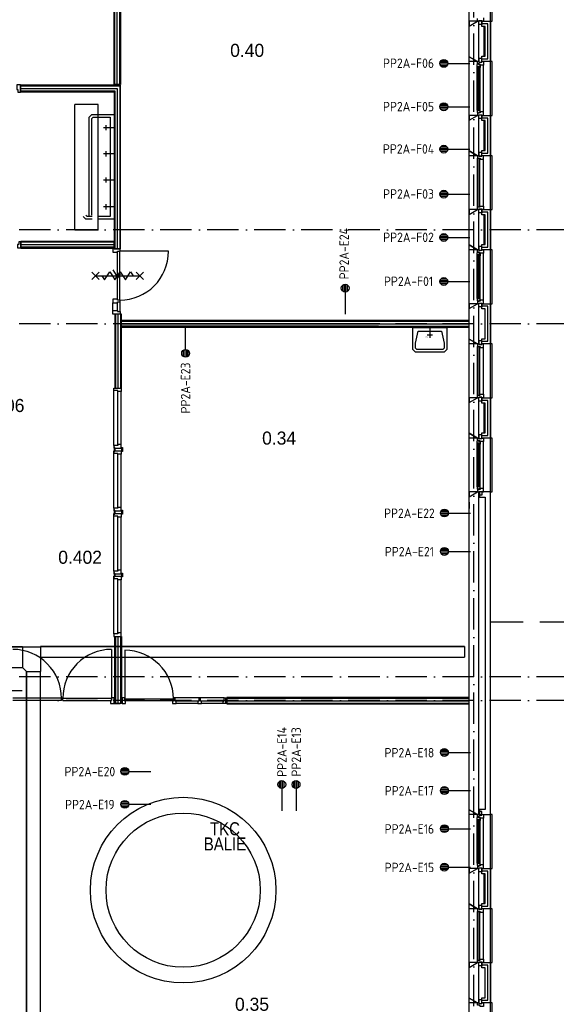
# Model space of a CAD drawing. Header units: millimetres. Extents: x -6587 to 170951, y 244 to 951952.
# Tile 38 of 102: x 75402 to 85672, y 35757 to 54584. Entities that reach past the tile are written whole.
import ezdxf
from ezdxf.enums import TextEntityAlignment as Align

# ---------------------------------------------------------------- set-up
doc = ezdxf.new("R2010")
doc.units = ezdxf.units.MM
doc.header["$LTSCALE"] = 100
doc.linetypes.add('DASHDOT', pattern=[9, 6, -1.5, 0, -1.5])
doc.linetypes.add('HIDDEN', pattern=[9.525, 6.35, -3.175])
doc.layers.get('0').update_dxf_attribs({"linetype": 'CONTINUOUS'})
for name, color, linetype in [('AL$7----_STRAMIEN', 1, 'DASHDOT'), ('AL22----_BINNENWAND', 7, 'CONTINUOUS'), ('AL32----_BINNENKOZ', 7, 'CONTINUOUS'), ('AL74----_INRSANITAIR', 7, 'CONTINUOUS'), ('ALN-----_BLOCKNAAM', 2, 'CONTINUOUS'), ('BOUW', 8, 'CONTINUOUS'), ('EA61303-_ARCEER', 1, 'CONTINUOUS'), ('EB6431--_ATTRIB', 2, 'CONTINUOUS'), ('EB6441--_ATTRIB', 2, 'CONTINUOUS'), ('EL6431--_CCTV', 3, 'CONTINUOUS'), ('EL6441--_DATACOM', 3, 'CONTINUOUS'), ('KABELGOOT', 8, 'CONTINUOUS')]:
    doc.layers.add(name, color=color, linetype=linetype)
doc.styles.add('1_8', font='iso', dxfattribs={"width": 0.7, "height": 1.8})
doc.styles.add('BURO-025', font='BUROFONT.shx', dxfattribs={"height": 250})
doc.styles.get("Standard").update_dxf_attribs({"font": 'iso.shx'})
doc.styles.add('TECHNIC', font='technic_.ttf')

# ---------------------------------------------------------------- blocks, each defined once
blk = doc.blocks.new('ES4X2')
for p, q in [((-0.45, 1.4), (-0.45, 2.6)), ((-0.15, 1.27), (-0.15, 2.73)), ((0.15, 1.27), (0.15, 2.73)), ((0.45, 1.4), (0.45, 2.6)), ((0, 1.25), (0, -3))]:
    blk.add_line(p, q)
blk.add_circle((0, 2), 0.75)
at = {"style": '1_8'}
for tag, flags, p in [('NUMMER', 8, (0, 4)), ('INDIENST', 9, (0, 0)), ('GEBOUW', 9, (0, 0)), ('M_CODE', 9, (0, 0)), ('REGIST', 9, (0, 0)), ('CODE', 8, (0, 0))]:
    blk.add_attdef(tag, text='', height=1.8, dxfattribs=dict(at, flags=flags)).set_placement(p, align=Align.MIDDLE_CENTER)
blk = doc.blocks.new('7409')
at = {"layer": 'AL74----_INRSANITAIR', "color": 7, "linetype": 'Continuous'}
for points in [[(300, 0), (300, 200)], [(250, 150), (350, 150)]]:
    blk.add_lwpolyline(points, dxfattribs=at)
at = {"layer": 'ALN-----_BLOCKNAAM', "linetype": 'Continuous'}
blk.add_text('7409', height=25, dxfattribs=at).set_placement((325, 175))

msp = doc.modelspace()

# ---------------------------------------------------------------- hatches: boundary and pattern name
at = {"layer": 'EA61303-_ARCEER'}
h = msp.add_hatch(dxfattribs=at)
h.set_pattern_fill('LINE,N', color=256, scale=20, angle=45, style=0)
h.set_pattern_definition([(45, (84024.5, 53957), (-44.9013, 44.9013), [])])
edge = h.paths.add_edge_path()
edge.add_line((83992, 53957), (83992, 48950))
edge = h.paths.add_edge_path()
edge.add_line((83992, 48950), (84057, 48950))
edge = h.paths.add_edge_path()
edge.add_line((84057, 48950), (84057, 53957))
edge = h.paths.add_edge_path()
edge.add_line((84057, 53957), (83992, 53957))
h = msp.add_hatch(dxfattribs=at)
h.set_pattern_fill('LINE,N', color=256, scale=20, angle=225, style=0)
h.set_pattern_definition([(225, (84024.5, 41711), (44.9013, -44.9013), [])])
edge = h.paths.add_edge_path()
edge.add_line((84057, 41711), (84057, 45519))
edge = h.paths.add_edge_path()
edge.add_line((84057, 45519), (83992, 45519))
edge = h.paths.add_edge_path()
edge.add_line((83992, 45519), (83992, 41711))
edge = h.paths.add_edge_path()
edge.add_line((83992, 41711), (84057, 41711))

# ---------------------------------------------------------------- linework, layer by layer
at = {"layer": 'AL$7----_STRAMIEN', "color": 1}
for p, q in [((84092.8, 6017.7), (84092.8, 77759.8)), ((93992.8, 50568.7), (4198.5, 50568.7)), ((93992.8, 50568.7), (66603.5, 50568.7)), ((93992.8, 48768.7), (4198.5, 48768.7)), ((93992.8, 42018.7), (4579.5, 42018.7)), ((93992.8, 41568.7), (4198.5, 41568.7))]:
    msp.add_line(p, q, dxfattribs=at)
at = {"layer": 'AL22----_BINNENWAND', "color": 8, "linetype": 'Continuous'}
for p, q in [((76906.3, 52961), (76456.3, 52961)), ((76456.3, 50561), (76456.3, 52961)), ((76906.3, 50561), (76906.3, 52961)), ((76906.3, 50561), (76456.3, 50561))]:
    msp.add_line(p, q, dxfattribs=at)
at = {"layer": 'AL32----_BINNENKOZ', "color": 8, "linetype": 'HIDDEN'}
msp.add_line((84402.8, 43068.9), (93992.8, 43068.9), dxfattribs=at)
at = {"layer": 'BOUW'}
for p, q in [((84412.8, 8848.7), (84412.8, 58088.7)), ((77207.3, 53343.9), (77207.3, 57828.9)), ((77222.3, 53343.9), (77222.3, 57828.9)), ((77269.8, 53343.9), (77269.8, 57828.9)), ((77317.3, 53343.9), (77317.3, 57828.9)), ((77332.3, 57828.9), (77332.3, 53343.9)), ((84002.8, 54461.5), (84002.8, 55676.3)), ((84442.8, 54553.9), (84442.8, 55583.9)), ((84162.8, 54553.9), (84162.8, 54603.9)), ((84276.8, 54620.9), (84276.8, 54553.9)), ((84002.8, 54461.5), (84162.8, 54553.9)), ((84002.8, 54553.9), (84002.8, 54461.5)), ((84162.8, 54553.9), (84002.8, 54553.9)), ((84002.8, 54461.5), (84162.8, 54553.9)), ((84002.8, 53876.3), (84002.8, 54461.5)), ((84162.8, 54553.9), (84182.8, 54553.9)), ((84187.8, 54553.9), (84162.8, 54553.9)), ((84182.8, 54553.9), (84182.8, 53783.9)), ((84182.8, 54453.9), (84182.8, 53883.9)), ((84187.8, 54563.9), (84187.8, 54553.9)), ((84243.8, 54563.9), (84187.8, 54563.9)), ((84187.8, 54492.9), (84187.8, 54563.9)), ((84187.8, 54563.9), (84243.8, 54563.9)), ((84187.8, 54553.9), (84187.8, 54553.9)), ((84243.8, 54492.9), (84187.8, 54492.9)), ((84243.8, 54553.9), (84243.8, 54563.9)), ((84243.8, 54563.9), (84243.8, 54492.9)), ((84276.8, 54553.9), (84243.8, 54553.9)), ((84243.8, 54553.9), (84412.8, 54553.9)), ((84243.8, 54453.9), (84243.8, 54553.9)), ((84362.8, 54503.9), (84243.8, 54503.9)), ((84362.8, 54503.9), (84243.8, 54503.9)), ((84312.8, 54453.9), (84243.8, 54453.9)), ((84282.8, 54453.9), (84282.8, 53883.9)), ((84312.8, 53883.9), (84312.8, 54453.9)), ((84362.8, 53833.9), (84362.8, 54503.9)), ((84362.8, 53833.9), (84362.8, 54503.9)), ((84412.8, 54553.9), (84442.8, 54553.9)), ((84412.8, 54553.9), (84412.8, 53783.9)), ((84162.8, 53783.9), (84002.8, 53876.3)), ((84002.8, 53876.3), (84162.8, 53783.9)), ((84002.8, 53783.9), (84002.8, 53876.3)), ((84002.8, 52661.5), (84002.8, 53876.3)), ((84187.8, 53844.9), (84187.8, 53773.9)), ((84243.8, 53844.9), (84187.8, 53844.9)), ((84243.8, 53783.9), (84243.8, 53883.9)), ((84243.8, 53883.9), (84312.8, 53883.9)), ((84243.8, 53773.9), (84243.8, 53844.9)), ((84162.8, 53783.9), (84002.8, 53783.9)), ((84159.8, 53727.2), (84164.1, 53729.6)), ((84159.8, 53684.7), (84159.8, 53727.2)), ((84200.8, 53684.7), (84159.8, 53684.7)), ((84159.8, 52853.1), (84159.8, 53684.7)), ((84162.1, 53667.7), (84162.1, 53684.7)), ((84162.1, 53684.7), (84175.7, 53684.7)), ((84175.7, 53667.7), (84162.1, 53667.7)), ((84182.8, 53783.9), (84162.8, 53783.9)), ((84162.8, 53739.9), (84162.8, 53783.9)), ((84162.8, 53783.9), (84187.8, 53783.9)), ((84198.8, 53739.9), (84162.8, 53739.9)), ((84164.1, 53736.7), (84193.8, 53736.7)), ((84164.1, 53729.6), (84164.1, 53736.7)), ((84175.7, 53684.7), (84175.7, 53667.7)), ((84177.8, 53682.7), (84177.8, 52855.1)), ((84198.8, 53682.7), (84177.8, 53682.7)), ((84187.8, 53783.9), (84187.8, 53773.9)), ((84187.8, 53773.9), (84243.8, 53773.9)), ((84187.8, 53773.9), (84243.8, 53773.9)), ((84193.8, 53736.7), (84193.8, 53714.2)), ((84193.8, 53714.2), (84198.8, 53714.2)), ((84198.8, 53733.9), (84198.8, 53739.9)), ((84213.8, 53733.9), (84198.8, 53733.9)), ((84198.8, 53722.2), (84213.8, 53722.2)), ((84198.8, 53714.2), (84198.8, 53722.2)), ((84198.8, 52855.1), (84198.8, 53682.7)), ((84200.8, 53667.7), (84200.8, 53684.7)), ((84213.8, 53669.8), (84200.8, 53667.7)), ((84213.8, 53716.9), (84213.8, 53733.9)), ((84213.8, 53722.2), (84213.8, 53716.9)), ((84213.8, 53716.9), (84213.8, 53669.8)), ((84276.8, 53716.9), (84213.8, 53716.9)), ((84213.8, 52868), (84213.8, 53669.8)), ((84243.8, 53833.9), (84362.8, 53833.9)), ((84243.8, 53833.9), (84362.8, 53833.9)), ((84243.8, 53783.9), (84276.8, 53783.9)), ((84243.8, 53773.9), (84243.8, 53783.9)), ((84412.8, 53783.9), (84243.8, 53783.9)), ((84276.8, 53783.9), (84276.8, 53716.9)), ((84276.8, 52820.9), (84276.8, 53716.9)), ((84442.8, 53783.9), (84412.8, 53783.9)), ((84442.8, 52753.9), (84442.8, 53783.9)), ((77332.3, 53331.4), (75416.8, 53331.4)), ((75416.8, 53331.4), (75416.8, 53206.4)), ((75416.8, 53316.4), (77317.3, 53316.4)), ((77332.3, 53343.9), (77207.3, 53343.9)), ((77317.3, 53316.4), (77317.3, 50204.9)), ((77332.3, 50204.9), (77332.3, 53331.4)), ((75416.8, 53268.9), (77269.8, 53268.9)), ((75416.8, 53221.4), (77222.3, 53221.4)), ((75416.8, 53206.4), (77207.3, 53206.4)), ((77207.3, 53206.4), (77207.3, 50204.9)), ((77222.3, 53221.4), (77222.3, 50204.9)), ((77269.8, 53268.9), (77269.8, 50204.9)), ((76732.3, 52718.4), (76782.3, 52768.4)), ((76732.3, 50818.4), (76732.3, 52718.4)), ((76782.3, 52768.4), (76907.3, 52768.4)), ((76782.3, 52693.4), (76807.3, 52718.4)), ((76807.3, 52718.4), (76907.3, 52718.4)), ((76907.3, 52768.4), (77207.3, 52768.4)), ((76907.3, 52718.4), (77132.3, 52718.4)), ((77132.3, 52718.4), (77132.3, 50818.4)), ((77207.3, 52768.4), (77207.3, 50768.4)), ((84002.8, 52661.5), (84162.8, 52753.9)), ((84162.8, 52753.9), (84182.8, 52753.9)), ((84177.8, 52855.1), (84198.8, 52855.1)), ((84182.8, 52753.9), (84182.8, 51983.9)), ((84243.8, 52753.9), (84412.8, 52753.9)), ((84243.8, 52653.9), (84243.8, 52753.9)), ((84412.8, 52753.9), (84412.8, 51983.9)), ((84412.8, 52753.9), (84442.8, 52753.9)), ((76782.3, 50843.4), (76782.3, 52693.4)), ((84002.8, 52076.3), (84002.8, 52661.5)), ((84182.8, 52653.9), (84182.8, 52083.9)), ((84362.8, 52703.9), (84243.8, 52703.9)), ((84362.8, 52703.9), (84243.8, 52703.9)), ((84312.8, 52653.9), (84243.8, 52653.9)), ((84282.8, 52653.9), (84282.8, 52083.9)), ((84312.8, 52083.9), (84312.8, 52653.9)), ((84362.8, 52033.9), (84362.8, 52703.9)), ((84362.8, 52033.9), (84362.8, 52703.9)), ((84162.8, 51983.9), (84002.8, 52076.3)), ((84182.8, 51983.9), (84162.8, 51983.9)), ((84182.8, 51993), (84173.7, 51983.9)), ((84243.8, 51983.9), (84243.8, 52083.9)), ((84243.8, 52083.9), (84312.8, 52083.9)), ((84243.8, 52033.9), (84362.8, 52033.9)), ((84243.8, 52033.9), (84362.8, 52033.9)), ((84412.8, 51983.9), (84243.8, 51983.9)), ((76692.3, 50818.4), (76667.3, 50843.4)), ((84002.8, 50861.5), (84162.8, 50953.9)), ((84002.8, 50276.3), (84002.8, 50861.5)), ((84162.8, 50953.9), (84182.8, 50953.9)), ((84182.8, 50953.9), (84182.8, 50183.9)), ((84182.8, 50853.9), (84182.8, 50283.9)), ((84243.8, 50953.9), (84412.8, 50953.9)), ((84243.8, 50853.9), (84243.8, 50953.9)), ((84362.8, 50903.9), (84243.8, 50903.9)), ((84362.8, 50903.9), (84243.8, 50903.9)), ((84312.8, 50853.9), (84243.8, 50853.9)), ((84282.8, 50853.9), (84282.8, 50283.9)), ((84312.8, 50283.9), (84312.8, 50853.9)), ((84362.8, 50233.9), (84362.8, 50903.9)), ((84362.8, 50233.9), (84362.8, 50903.9)), ((84412.8, 50953.9), (84412.8, 50183.9)), ((76667.3, 50768.4), (76617.3, 50818.4)), ((76792.3, 50768.4), (76667.3, 50768.4)), ((76792.3, 50818.4), (76692.3, 50818.4)), ((77132.3, 50818.4), (76907.3, 50818.4)), ((77207.3, 50768.4), (76907.3, 50768.4)), ((84162.8, 50183.9), (84002.8, 50276.3)), ((84243.8, 50183.9), (84243.8, 50283.9)), ((84243.8, 50283.9), (84312.8, 50283.9)), ((77207.3, 50204.9), (77332.3, 50204.9)), ((77275.8, 49220.9), (77275.8, 50154.9)), ((77315.8, 49220.9), (77315.8, 50154.9)), ((84182.8, 50183.9), (84162.8, 50183.9)), ((84243.8, 50233.9), (84362.8, 50233.9)), ((84243.8, 50233.9), (84362.8, 50233.9)), ((84412.8, 50183.9), (84243.8, 50183.9)), ((77182, 49799.3), (77282, 49649.3)), ((77282, 49649.3), (77332, 49724.3)), ((77187.8, 49237.9), (77187.8, 49170.9)), ((77275.8, 49237.9), (77187.8, 49237.9)), ((77187.8, 49020.9), (77187.8, 49170.9)), ((77187.8, 49170.9), (77275.8, 49170.9)), ((77275.8, 49220.9), (77275.8, 49237.9)), ((77326.8, 49220.9), (77275.8, 49220.9)), ((77275.8, 49187.9), (77326.8, 49187.9)), ((77275.8, 49170.9), (77275.8, 49187.9)), ((77275.8, 49020.9), (77275.8, 49170.9)), ((77326.8, 49187.9), (77326.8, 49220.9)), ((77326.8, 49187.9), (77326.8, 49220.9)), ((77326.8, 49003.9), (77326.8, 49187.9)), ((84002.8, 49061.5), (84162.8, 49153.9)), ((84162.8, 49153.9), (84182.8, 49153.9)), ((84182.8, 49153.9), (84182.8, 48383.9)), ((84243.8, 49153.9), (84412.8, 49153.9)), ((84243.8, 49053.9), (84243.8, 49153.9)), ((84412.8, 49153.9), (84412.8, 48383.9)), ((77187.8, 49020.9), (77275.8, 49020.9)), ((77187.8, 48953.9), (77187.8, 49020.9)), ((77326.8, 48953.9), (77187.8, 48953.9)), ((77225.3, 48953.9), (77225.3, 47541)), ((77350.3, 48953.9), (77225.3, 48953.9)), ((77240.3, 47541), (77240.3, 48953.9)), ((77275.8, 49020.9), (77275.8, 49003.9)), ((77275.8, 49003.9), (77326.8, 49003.9)), ((77287.8, 47541), (77287.8, 48953.9)), ((77326.8, 49003.9), (77326.8, 48953.9)), ((77335.3, 47541), (77335.3, 48953.9)), ((77350.3, 47541), (77350.3, 48953.9)), ((84002.8, 48476.3), (84002.8, 49061.5)), ((84182.8, 49053.9), (84182.8, 48483.9)), ((84362.8, 49103.9), (84243.8, 49103.9)), ((84362.8, 49103.9), (84243.8, 49103.9)), ((84312.8, 49053.9), (84243.8, 49053.9)), ((84312.8, 48483.9), (84312.8, 49053.9)), ((84362.8, 48433.9), (84362.8, 49103.9)), ((84362.8, 48433.9), (84362.8, 49103.9)), ((84002.8, 48831.4), (77344.8, 48831.4)), ((77344.8, 48831.4), (77344.8, 48706.4)), ((77344.8, 48816.4), (84002.8, 48816.4)), ((82269.8, 48816.4), (77344.8, 48816.4)), ((77344.8, 48768.9), (84002.8, 48768.9)), ((82269.8, 48768.9), (77344.8, 48768.9)), ((84002.8, 48706.4), (84002.8, 48831.4)), ((77344.8, 48721.4), (84002.8, 48721.4)), ((82269.8, 48721.4), (77344.8, 48721.4)), ((77344.8, 48706.4), (84002.8, 48706.4)), ((84162.8, 48383.9), (84002.8, 48476.3)), ((84243.8, 48383.9), (84243.8, 48483.9)), ((84243.8, 48483.9), (84312.8, 48483.9)), ((84243.8, 48433.9), (84362.8, 48433.9)), ((84243.8, 48433.9), (84362.8, 48433.9)), ((84182.8, 48383.9), (84162.8, 48383.9)), ((84412.8, 48383.9), (84243.8, 48383.9)), ((77205.8, 46441), (77205.8, 47491)), ((77225.3, 47541), (77350.3, 47541)), ((77281.8, 46458), (77281.8, 47474)), ((77344.8, 46458), (77344.8, 47474)), ((84002.8, 47261.5), (84162.8, 47353.9)), ((84002.8, 46676.3), (84002.8, 47261.5)), ((84162.8, 47353.9), (84182.8, 47353.9)), ((84182.8, 47353.9), (84182.8, 46583.9)), ((84243.8, 47353.9), (84412.8, 47353.9)), ((84243.8, 47253.9), (84243.8, 47353.9)), ((84362.8, 47303.9), (84243.8, 47303.9)), ((84362.8, 47303.9), (84243.8, 47303.9)), ((84362.8, 46633.9), (84362.8, 47303.9)), ((84362.8, 46633.9), (84362.8, 47303.9)), ((84412.8, 47353.9), (84412.8, 46583.9)), ((84182.8, 47253.9), (84182.8, 46683.9)), ((84312.8, 47253.9), (84243.8, 47253.9)), ((84282.8, 47253.9), (84282.8, 46683.9)), ((84312.8, 46683.9), (84312.8, 47253.9)), ((84162.8, 46583.9), (84002.8, 46676.3)), ((84182.8, 46583.9), (84162.8, 46583.9)), ((84243.8, 46583.9), (84243.8, 46683.9)), ((84243.8, 46683.9), (84312.8, 46683.9)), ((84243.8, 46633.9), (84362.8, 46633.9)), ((84243.8, 46633.9), (84362.8, 46633.9)), ((84412.8, 46583.9), (84243.8, 46583.9)), ((77205.8, 46441), (77205.8, 46391)), ((77281.8, 46441), (77205.8, 46441)), ((77205.8, 46391), (77344.8, 46391)), ((77205.8, 46290.9), (77205.8, 46340.9)), ((77205.8, 46340.9), (77344.8, 46340.9)), ((77207.3, 46403.5), (77207.3, 46340.9)), ((77225.3, 46403.5), (77207.3, 46403.5)), ((77207.3, 46340.9), (77207.3, 46328.4)), ((77207.3, 46328.4), (77225.3, 46328.4)), ((77225.3, 46391), (77225.3, 46403.5)), ((77225.3, 46391), (77225.3, 46340.9)), ((77230.8, 46391), (77225.3, 46391)), ((77225.3, 46340.9), (77230.8, 46340.9)), ((77281.8, 46458), (77281.8, 46441)), ((77344.8, 46458), (77281.8, 46458)), ((77344.8, 46391), (77344.8, 46458)), ((77344.8, 46391), (77350.3, 46391)), ((77350.3, 46340.9), (77344.8, 46340.9)), ((77344.8, 46340.9), (77344.8, 46273.9)), ((77350.3, 46403.5), (77368.3, 46403.5)), ((77350.3, 46391), (77350.3, 46403.5)), ((77350.3, 46391), (77350.3, 46340.9)), ((77368.3, 46328.4), (77350.3, 46328.4)), ((77368.3, 46403.5), (77368.3, 46340.9)), ((77368.3, 46340.9), (77368.3, 46328.4)), ((77205.8, 45240.9), (77205.8, 46290.9)), ((77281.8, 46290.9), (77205.8, 46290.9)), ((77281.8, 46273.9), (77281.8, 46290.9)), ((77281.8, 45257.9), (77281.8, 46273.9)), ((77344.8, 46273.9), (77281.8, 46273.9)), ((77344.8, 45257.9), (77344.8, 46273.9)), ((77205.8, 45240.9), (77205.8, 45190.9)), ((77281.8, 45240.9), (77205.8, 45240.9)), ((77205.8, 45190.9), (77344.8, 45190.9)), ((77207.3, 45203.4), (77207.3, 45140.9)), ((77225.3, 45203.4), (77207.3, 45203.4)), ((77225.3, 45190.9), (77225.3, 45203.4)), ((77225.3, 45190.9), (77225.3, 45140.9)), ((77230.8, 45190.9), (77225.3, 45190.9)), ((77281.8, 45257.9), (77281.8, 45240.9)), ((77344.8, 45257.9), (77281.8, 45257.9)), ((77344.8, 45190.9), (77344.8, 45257.9)), ((77344.8, 45190.9), (77350.3, 45190.9)), ((77350.3, 45203.4), (77368.3, 45203.4)), ((77350.3, 45190.9), (77350.3, 45203.4)), ((77350.3, 45190.9), (77350.3, 45140.9)), ((77368.3, 45203.4), (77368.3, 45140.9)), ((84013.8, 45235.5), (84013.8, 45360.5)), ((77205.8, 45090.9), (77205.8, 45140.9)), ((77205.8, 45140.9), (77344.8, 45140.9)), ((77205.8, 44040.9), (77205.8, 45090.9)), ((77281.8, 45090.9), (77205.8, 45090.9)), ((77207.3, 45140.9), (77207.3, 45128.4)), ((77207.3, 45128.4), (77225.3, 45128.4)), ((77225.3, 45140.9), (77230.8, 45140.9)), ((77281.8, 45073.9), (77281.8, 45090.9)), ((77281.8, 44057.9), (77281.8, 45073.9)), ((77344.8, 45073.9), (77281.8, 45073.9)), ((77350.3, 45140.9), (77344.8, 45140.9)), ((77344.8, 45140.9), (77344.8, 45073.9)), ((77344.8, 44057.9), (77344.8, 45073.9)), ((77368.3, 45128.4), (77350.3, 45128.4)), ((77368.3, 45140.9), (77368.3, 45128.4)), ((77281.8, 44057.9), (77281.8, 44040.9)), ((77344.8, 44057.9), (77281.8, 44057.9)), ((77344.8, 43990.9), (77344.8, 44057.9)), ((77205.8, 44040.9), (77205.8, 43990.9)), ((77281.8, 44040.9), (77205.8, 44040.9)), ((77205.8, 43990.9), (77344.8, 43990.9)), ((77205.8, 43890.8), (77205.8, 43940.8)), ((77205.8, 43940.8), (77344.8, 43940.8)), ((77281.8, 43890.8), (77205.8, 43890.8)), ((77205.8, 42840.8), (77205.8, 43890.8)), ((77207.3, 44003.4), (77207.3, 43940.8)), ((77225.3, 44003.4), (77207.3, 44003.4)), ((77207.3, 43940.8), (77207.3, 43928.3)), ((77207.3, 43928.3), (77225.3, 43928.3)), ((77225.3, 43990.9), (77225.3, 44003.4)), ((77225.3, 43990.9), (77225.3, 43940.8)), ((77230.8, 43990.9), (77225.3, 43990.9)), ((77225.3, 43940.8), (77230.8, 43940.8)), ((77281.8, 43873.8), (77281.8, 43890.8)), ((77344.8, 43873.8), (77281.8, 43873.8)), ((77281.8, 42857.8), (77281.8, 43873.8)), ((77344.8, 43990.9), (77350.3, 43990.9)), ((77350.3, 43940.8), (77344.8, 43940.8)), ((77344.8, 43940.8), (77344.8, 43873.8)), ((77344.8, 42857.8), (77344.8, 43873.8)), ((77350.3, 44003.4), (77368.3, 44003.4)), ((77350.3, 43990.9), (77350.3, 44003.4)), ((77350.3, 43990.9), (77350.3, 43940.8)), ((77368.3, 43928.3), (77350.3, 43928.3)), ((77368.3, 44003.4), (77368.3, 43940.8)), ((77368.3, 43940.8), (77368.3, 43928.3)), ((77205.8, 42840.8), (77205.8, 42790.8)), ((77281.8, 42840.8), (77205.8, 42840.8)), ((77205.8, 42790.8), (77344.8, 42790.8)), ((77225.3, 42790.8), (77350.3, 42790.8)), ((77225.3, 41505.9), (77225.3, 42790.8)), ((77240.3, 41505.9), (77240.3, 42790.8)), ((77281.8, 42857.8), (77281.8, 42840.8)), ((77344.8, 42857.8), (77281.8, 42857.8)), ((77287.8, 41505.9), (77287.8, 42790.8)), ((77335.3, 41505.9), (77335.3, 42790.8)), ((77344.8, 42790.8), (77344.8, 42857.8)), ((77350.3, 42790.8), (77350.3, 41505.9)), ((77156.8, 42542.9), (77156.8, 41608.9)), ((77414.8, 42529.9), (77414.8, 41599.9)), ((72383.8, 41758.9), (75451.9, 41758.9)), ((76201.8, 41608.9), (75271.8, 41608.9)), ((76201.8, 41568.9), (76201.8, 41608.9)), ((76226.8, 41608.9), (76201.8, 41608.9)), ((76226.8, 41608.9), (77156.8, 41608.9)), ((76226.8, 41568.9), (76226.8, 41608.9)), ((77212.8, 41619.9), (77156.8, 41619.9)), ((77156.8, 41619.9), (77156.8, 41568.9)), ((77212.8, 41619.9), (77156.8, 41619.9)), ((77212.8, 41568.9), (77212.8, 41619.9)), ((77412.8, 41619.9), (77362.8, 41619.9)), ((77362.8, 41619.9), (77362.8, 41505.9)), ((77412.8, 41552.9), (77412.8, 41619.9)), ((78346.8, 41619.9), (78346.8, 41552.9)), ((78379.8, 41619.9), (78346.8, 41619.9)), ((78379.8, 41552.9), (78379.8, 41619.9)), ((78830.3, 41619.9), (78379.8, 41619.9)), ((78830.3, 41619.9), (78830.3, 41552.9)), ((78863.3, 41619.9), (78830.3, 41619.9)), ((79313.8, 41619.9), (78863.3, 41619.9)), ((78863.3, 41552.9), (78863.3, 41619.9)), ((79313.8, 41619.9), (79363.8, 41619.9)), ((79313.8, 41552.9), (79313.8, 41619.9)), ((84002.8, 41625.4), (79363.8, 41625.4)), ((79363.8, 41625.4), (79363.8, 41500.4)), ((79363.8, 41619.9), (79363.8, 41595.9)), ((79363.8, 41610.4), (84002.8, 41610.4)), ((76201.8, 41568.9), (75271.8, 41568.9)), ((76226.8, 41568.9), (77156.8, 41568.9)), ((77139.8, 41568.9), (77139.8, 41505.9)), ((77156.8, 41568.9), (77139.8, 41568.9)), ((77139.8, 41505.9), (77212.8, 41505.9)), ((77212.8, 41568.9), (77212.8, 41568.9)), ((77212.8, 41505.9), (77212.8, 41568.9)), ((77212.8, 41505.9), (77326.8, 41505.9)), ((77350.3, 41505.9), (77225.3, 41505.9)), ((77362.8, 41505.9), (77429.8, 41505.9)), ((77429.8, 41552.9), (77412.8, 41552.9)), ((77414.8, 41599.9), (78344.8, 41599.9)), ((77414.8, 41558.9), (77414.8, 41599.9)), ((78344.8, 41558.9), (77414.8, 41558.9)), ((77429.8, 41505.9), (77429.8, 41552.9)), ((78329.8, 41552.9), (78329.8, 41505.9)), ((78346.8, 41552.9), (78329.8, 41552.9)), ((78329.8, 41505.9), (78396.8, 41505.9)), ((78344.8, 41599.9), (78344.8, 41558.9)), ((78396.8, 41552.9), (78379.8, 41552.9)), ((78396.8, 41505.9), (78396.8, 41552.9)), ((78813.3, 41552.9), (78396.8, 41552.9)), ((78813.3, 41505.9), (78396.8, 41505.9)), ((78813.3, 41552.9), (78813.3, 41505.9)), ((78830.3, 41552.9), (78813.3, 41552.9)), ((78813.3, 41505.9), (78880.3, 41505.9)), ((78880.3, 41552.9), (78863.3, 41552.9)), ((79296.8, 41552.9), (78880.3, 41552.9)), ((78880.3, 41505.9), (78880.3, 41552.9)), ((79296.8, 41505.9), (78880.3, 41505.9)), ((79296.8, 41552.9), (79313.8, 41552.9)), ((79296.8, 41505.9), (79296.8, 41552.9)), ((79363.8, 41505.9), (79296.8, 41505.9)), ((79346.8, 41595.9), (79363.8, 41595.9)), ((79346.8, 41528.9), (79346.8, 41595.9)), ((79363.8, 41528.9), (79346.8, 41528.9)), ((79363.8, 41562.9), (84002.8, 41562.9)), ((79363.8, 41505.9), (79363.8, 41528.9)), ((79363.8, 41528.9), (79363.8, 41505.9)), ((79363.8, 41515.4), (84002.8, 41515.4)), ((79363.8, 41500.4), (84002.8, 41500.4)), ((84002.8, 38261.5), (84162.8, 38353.9)), ((84002.8, 37676.3), (84002.8, 38261.5)), ((84162.8, 38353.9), (84182.8, 38353.9)), ((84182.8, 38353.9), (84182.8, 37583.9)), ((84182.8, 38253.9), (84182.8, 37683.9)), ((84243.8, 38353.9), (84412.8, 38353.9)), ((84243.8, 38253.9), (84243.8, 38353.9)), ((84362.8, 38303.9), (84243.8, 38303.9)), ((84362.8, 38303.9), (84243.8, 38303.9)), ((84312.8, 38253.9), (84243.8, 38253.9)), ((84282.8, 38253.9), (84282.8, 37683.9)), ((84312.8, 37683.9), (84312.8, 38253.9)), ((84362.8, 37633.9), (84362.8, 38303.9)), ((84362.8, 37633.9), (84362.8, 38303.9)), ((84412.8, 38353.9), (84412.8, 37583.9)), ((84162.8, 37583.9), (84002.8, 37676.3)), ((84243.8, 37583.9), (84243.8, 37683.9)), ((84243.8, 37683.9), (84312.8, 37683.9)), ((84182.8, 37583.9), (84162.8, 37583.9)), ((84243.8, 37633.9), (84362.8, 37633.9)), ((84243.8, 37633.9), (84362.8, 37633.9)), ((84412.8, 37583.9), (84243.8, 37583.9)), ((84002.8, 36461.5), (84162.8, 36553.9)), ((84162.8, 36553.9), (84182.8, 36553.9)), ((84182.8, 36553.9), (84182.8, 35783.9)), ((84243.8, 36553.9), (84412.8, 36553.9)), ((84243.8, 36453.9), (84243.8, 36553.9)), ((84412.8, 36553.9), (84412.8, 35783.9)), ((84002.8, 35876.3), (84002.8, 36461.5)), ((84362.8, 36503.9), (84243.8, 36503.9)), ((84312.8, 36453.9), (84243.8, 36453.9)), ((84312.8, 35883.9), (84312.8, 36453.9)), ((84362.8, 35833.9), (84362.8, 36503.9)), ((84162.8, 35783.9), (84002.8, 35876.3)), ((84182.8, 35783.9), (84162.8, 35783.9)), ((84243.8, 35783.9), (84243.8, 35883.9)), ((84243.8, 35883.9), (84312.8, 35883.9)), ((84243.8, 35833.9), (84362.8, 35833.9)), ((84412.8, 35783.9), (84243.8, 35783.9))]:
    msp.add_line(p, q, dxfattribs=at)
for points in [[(75416.8, 53199.4), (75416.8, 53338.4), (75349.8, 53338.4), (75349.8, 53250.4), (75366.8, 53250.4), (75366.8, 53199.4), (75416.8, 53199.4)], [(77057.3, 52468.4), (77057.3, 52568.4)], [(77207.3, 52518.4), (77007.3, 52518.4)], [(77207.3, 52018.4), (77007.3, 52018.4)], [(77057.3, 51968.4), (77057.3, 52068.4)], [(84002.8, 50861.5), (84002.8, 52076.3)], [(84412.8, 50953.9), (84442.8, 50953.9), (84442.8, 51983.9), (84412.8, 51983.9)], [(84162.8, 51003.9), (84162.8, 51933.9)], [(84276.8, 51020.9), (84276.8, 51916.9)], [(77207.3, 51518.4), (77007.3, 51518.4)], [(77057.3, 51468.4), (77057.3, 51568.4)], [(77057.3, 50955.1), (77057.3, 51055.1)], [(77207.3, 51005.1), (77007.3, 51005.1)], [(75426.8, 50336.9), (75386.8, 50336.9), (75386.8, 50285.9), (75359.8, 50285.9), (75359.8, 50222.9), (75426.8, 50222.9), (75426.8, 50292.9), (75426.8, 50292.9), (75426.8, 50336.9)], [(77207.3, 50327.4), (75426.8, 50327.4)], [(77207.3, 50279.9), (75426.8, 50279.9)], [(84002.8, 49061.5), (84002.8, 50276.3)], [(77207.3, 50232.4), (75426.8, 50232.4)], [(77326.8, 50204.9), (77187.8, 50204.9), (77187.8, 50137.9), (77275.8, 50137.9), (77275.8, 50154.9), (77326.8, 50154.9), (77326.8, 50204.9)], [(78249.8, 50154.9), (77315.8, 50154.9)], [(84159.8, 49253.1), (84159.8, 50084.7)], [(84276.8, 49220.9), (84276.8, 50116.9)], [(84412.8, 49153.9), (84442.8, 49153.9), (84442.8, 50183.9), (84412.8, 50183.9)], [(84213.8, 49268), (84213.8, 50069.8)], [(76780.8, 49757.9), (76920.8, 49617.9)], [(76780.8, 49617.9), (76920.8, 49757.9)], [(76975.8, 49687.9), (77025.8, 49612.9), (77125.8, 49762.9), (77175.8, 49687.9)], [(77175.8, 49687.9), (77225.8, 49612.9), (77325.8, 49762.9), (77375.8, 49687.9)], [(77375.8, 49687.9), (77425.8, 49612.9), (77525.8, 49762.9), (77575.8, 49687.9)], [(77630.8, 49757.9), (77770.8, 49617.9)], [(77630.8, 49617.9), (77770.8, 49757.9)], [(76850.8, 49687.9), (77700.8, 49687.9)], [(78567.8, 48843.9), (78567.8, 48844.1)], [(83577.8, 48701.5), (83577.8, 48401.5), (83577.8, 48276.5), (83527.8, 48226.5), (82977.8, 48226.5), (82927.8, 48276.5), (82927.8, 48401.5), (82927.8, 48701.5), (83577.8, 48701.5)], [(83477.8, 48626.5), (83527.8, 48401.5), (83527.8, 48301.5), (83502.8, 48276.5), (83002.8, 48276.5), (82977.8, 48301.5), (82977.8, 48401.5), (83027.8, 48626.5), (83477.8, 48626.5)], [(84002.8, 47261.5), (84002.8, 48476.3)], [(84162.8, 47403.9), (84162.8, 48333.9)], [(84276.8, 47420.9), (84276.8, 48316.9)], [(84412.8, 47353.9), (84442.8, 47353.9), (84442.8, 48383.9), (84412.8, 48383.9)], [(77205.8, 47541), (77344.8, 47541), (77344.8, 47474), (77281.8, 47474), (77281.8, 47491), (77205.8, 47491), (77205.8, 47541)], [(84002.8, 45461.5), (84002.8, 46676.3)], [(84276.8, 45620.9), (84276.8, 46516.9)], [(84412.8, 45553.9), (84442.8, 45553.9), (84442.8, 46583.9), (84412.8, 46583.9)], [(84159.8, 45653.1), (84159.8, 46484.7)], [(84213.8, 45668), (84213.8, 46469.8)], [(84002.8, 38261.5), (84002.8, 39476.3)], [(84412.8, 38353.9), (84442.8, 38353.9), (84442.8, 39383.9), (84412.8, 39383.9)], [(84159.8, 38453.1), (84159.8, 39284.7)], [(84213.8, 38468), (84213.8, 39269.8)], [(84276.8, 38420.9), (84276.8, 39316.9)], [(84002.8, 36461.5), (84002.8, 37676.3)], [(84162.8, 36603.9), (84162.8, 37533.9)], [(84276.8, 36620.9), (84276.8, 37516.9)], [(84412.8, 36553.9), (84442.8, 36553.9), (84442.8, 37583.9), (84412.8, 37583.9)], [(84002.8, 34661.5), (84002.8, 35876.3)], [(84412.8, 34753.9), (84442.8, 34753.9), (84442.8, 35783.9), (84412.8, 35783.9)]]:
    msp.add_lwpolyline(points, dxfattribs=at)
for points in [[(84162.8, 52753.9), (84002.8, 52753.9), (84002.8, 52661.5)], [(84159.8, 52810.6), (84164.1, 52808.1), (84164.1, 52801.1), (84193.8, 52801.1), (84193.8, 52823.6), (84198.8, 52823.6), (84198.8, 52815.6), (84213.8, 52815.6), (84213.8, 52820.9), (84213.8, 52868), (84200.8, 52870.1), (84200.8, 52853.1), (84159.8, 52853.1)], [(84162.1, 52853.1), (84175.7, 52853.1), (84175.7, 52870.1), (84162.1, 52870.1)], [(84162.8, 52753.9), (84187.8, 52753.9), (84187.8, 52763.9), (84243.8, 52763.9), (84243.8, 52753.9), (84276.8, 52753.9), (84276.8, 52820.9), (84213.8, 52820.9), (84213.8, 52803.9), (84198.8, 52803.9), (84198.8, 52797.9), (84162.8, 52797.9)], [(84187.8, 52763.9), (84243.8, 52763.9), (84243.8, 52692.9), (84187.8, 52692.9)], [(84162.8, 51983.9), (84002.8, 51983.9), (84002.8, 52076.3)], [(84162.8, 51933.9), (84162.8, 51933.9), (84213.8, 51933.9), (84213.8, 51916.9), (84276.8, 51916.9), (84276.8, 51916.9), (84276.8, 51916.9), (84276.8, 51916.9), (84276.8, 51916.9), (84276.8, 51983.9), (84243.8, 51983.9), (84243.8, 51973.9), (84187.8, 51973.9), (84187.8, 51983.9), (84187.8, 51983.9), (84162.8, 51983.9)], [(84187.8, 51973.9), (84243.8, 51973.9), (84243.8, 52044.9), (84187.8, 52044.9)], [(84188.8, 51008.9), (84209.8, 51008.9), (84209.8, 51928.9), (84188.8, 51928.9)], [(84162.8, 51003.9), (84162.8, 51003.9), (84213.8, 51003.9), (84213.8, 51020.9), (84276.8, 51020.9), (84276.8, 51020.9), (84276.8, 51020.9), (84276.8, 51020.9), (84276.8, 51020.9), (84276.8, 50953.9), (84243.8, 50953.9), (84243.8, 50963.9), (84187.8, 50963.9), (84187.8, 50953.9), (84187.8, 50953.9), (84162.8, 50953.9)], [(84162.8, 50953.9), (84002.8, 50953.9), (84002.8, 50861.5)], [(84187.8, 50963.9), (84243.8, 50963.9), (84243.8, 50892.9), (84187.8, 50892.9)], [(77207.3, 50342.4), (75426.8, 50342.4), (75426.8, 50217.4), (77207.3, 50217.4)], [(84162.8, 50183.9), (84002.8, 50183.9), (84002.8, 50276.3)], [(84159.8, 50127.2), (84164.1, 50129.6), (84164.1, 50136.7), (84193.8, 50136.7), (84193.8, 50114.2), (84198.8, 50114.2), (84198.8, 50122.2), (84213.8, 50122.2), (84213.8, 50116.9), (84213.8, 50069.8), (84200.8, 50067.7), (84200.8, 50084.7), (84159.8, 50084.7)], [(84162.1, 50084.7), (84175.7, 50084.7), (84175.7, 50067.7), (84162.1, 50067.7)], [(84162.8, 50183.9), (84187.8, 50183.9), (84187.8, 50173.9), (84243.8, 50173.9), (84243.8, 50183.9), (84276.8, 50183.9), (84276.8, 50116.9), (84213.8, 50116.9), (84213.8, 50133.9), (84198.8, 50133.9), (84198.8, 50139.9), (84162.8, 50139.9)], [(84177.8, 49255.1), (84198.8, 49255.1), (84198.8, 50082.7), (84177.8, 50082.7)], [(84187.8, 50173.9), (84243.8, 50173.9), (84243.8, 50244.9), (84187.8, 50244.9)], [(84162.8, 49153.9), (84002.8, 49153.9), (84002.8, 49061.5)], [(84159.8, 49210.6), (84164.1, 49208.1), (84164.1, 49201.1), (84193.8, 49201.1), (84193.8, 49223.6), (84198.8, 49223.6), (84198.8, 49215.6), (84213.8, 49215.6), (84213.8, 49220.9), (84213.8, 49268), (84200.8, 49270.1), (84200.8, 49253.1), (84159.8, 49253.1)], [(84162.1, 49253.1), (84175.7, 49253.1), (84175.7, 49270.1), (84162.1, 49270.1)], [(84162.8, 49153.9), (84187.8, 49153.9), (84187.8, 49163.9), (84243.8, 49163.9), (84243.8, 49153.9), (84276.8, 49153.9), (84276.8, 49220.9), (84213.8, 49220.9), (84213.8, 49203.9), (84198.8, 49203.9), (84198.8, 49197.9), (84162.8, 49197.9)], [(84187.8, 49163.9), (84243.8, 49163.9), (84243.8, 49092.9), (84187.8, 49092.9)], [(84162.8, 48383.9), (84002.8, 48383.9), (84002.8, 48476.3)], [(84187.8, 48373.9), (84243.8, 48373.9), (84243.8, 48444.9), (84187.8, 48444.9)], [(84162.8, 48333.9), (84162.8, 48333.9), (84213.8, 48333.9), (84213.8, 48316.9), (84276.8, 48316.9), (84276.8, 48316.9), (84276.8, 48316.9), (84276.8, 48316.9), (84276.8, 48316.9), (84276.8, 48383.9), (84243.8, 48383.9), (84243.8, 48373.9), (84187.8, 48373.9), (84187.8, 48383.9), (84187.8, 48383.9), (84162.8, 48383.9)], [(84188.8, 47408.9), (84209.8, 47408.9), (84209.8, 48328.9), (84188.8, 48328.9)], [(84162.8, 47353.9), (84002.8, 47353.9), (84002.8, 47261.5)], [(84162.8, 47403.9), (84162.8, 47403.9), (84213.8, 47403.9), (84213.8, 47420.9), (84276.8, 47420.9), (84276.8, 47420.9), (84276.8, 47420.9), (84276.8, 47420.9), (84276.8, 47420.9), (84276.8, 47353.9), (84243.8, 47353.9), (84243.8, 47363.9), (84187.8, 47363.9), (84187.8, 47353.9), (84187.8, 47353.9), (84162.8, 47353.9)], [(84187.8, 47363.9), (84243.8, 47363.9), (84243.8, 47292.9), (84187.8, 47292.9)], [(84162.8, 46583.9), (84002.8, 46583.9), (84002.8, 46676.3)], [(84159.8, 46527.2), (84164.1, 46529.6), (84164.1, 46536.7), (84193.8, 46536.7), (84193.8, 46514.2), (84198.8, 46514.2), (84198.8, 46522.2), (84213.8, 46522.2), (84213.8, 46516.9), (84213.8, 46469.8), (84200.8, 46467.7), (84200.8, 46484.7), (84159.8, 46484.7)], [(84162.8, 46583.9), (84187.8, 46583.9), (84187.8, 46573.9), (84243.8, 46573.9), (84243.8, 46583.9), (84276.8, 46583.9), (84276.8, 46516.9), (84213.8, 46516.9), (84213.8, 46533.9), (84198.8, 46533.9), (84198.8, 46539.9), (84162.8, 46539.9)], [(84187.8, 46573.9), (84243.8, 46573.9), (84243.8, 46644.9), (84187.8, 46644.9)], [(84162.1, 46484.7), (84175.7, 46484.7), (84175.7, 46467.7), (84162.1, 46467.7)], [(84177.8, 45655.1), (84198.8, 45655.1), (84198.8, 46482.7), (84177.8, 46482.7)], [(84159.8, 45610.6), (84164.1, 45608.1), (84164.1, 45601.1), (84193.8, 45601.1), (84193.8, 45623.6), (84198.8, 45623.6), (84198.8, 45615.6), (84213.8, 45615.6), (84213.8, 45620.9), (84213.8, 45668), (84200.8, 45670.1), (84200.8, 45653.1), (84159.8, 45653.1)], [(84162.1, 45653.1), (84175.7, 45653.1), (84175.7, 45670.1), (84162.1, 45670.1)], [(84162.8, 45553.9), (84187.8, 45553.9), (84187.8, 45563.9), (84243.8, 45563.9), (84243.8, 45553.9), (84276.8, 45553.9), (84276.8, 45620.9), (84213.8, 45620.9), (84213.8, 45603.9), (84198.8, 45603.9), (84198.8, 45597.9), (84162.8, 45597.9)], [(84187.8, 45563.9), (84243.8, 45563.9), (84243.8, 45492.9), (84187.8, 45492.9)], [(84182.8, 39383.9), (84162.8, 39383.9), (84002.8, 39476.3), (84002.8, 45461.5), (84162.8, 45553.9), (84182.8, 45553.9)], [(84162.8, 45553.9), (84002.8, 45553.9), (84002.8, 45461.5)], [(84202.8, 39383.9), (84412.8, 39383.9), (84412.8, 45553.9), (84202.8, 45553.9), (84202.8, 45453.9), (84312.8, 45453.9), (84312.8, 44833.9), (84312.8, 39483.9), (84202.8, 39483.9)], [(84162.8, 39383.9), (84002.8, 39383.9), (84002.8, 39476.3)], [(84162.8, 39383.9), (84187.8, 39383.9), (84187.8, 39373.9), (84243.8, 39373.9), (84243.8, 39383.9), (84276.8, 39383.9), (84276.8, 39316.9), (84213.8, 39316.9), (84213.8, 39333.9), (84198.8, 39333.9), (84198.8, 39339.9), (84162.8, 39339.9)], [(84187.8, 39373.9), (84243.8, 39373.9), (84243.8, 39444.9), (84187.8, 39444.9)], [(84159.8, 39327.2), (84164.1, 39329.6), (84164.1, 39336.7), (84193.8, 39336.7), (84193.8, 39314.2), (84198.8, 39314.2), (84198.8, 39322.2), (84213.8, 39322.2), (84213.8, 39316.9), (84213.8, 39269.8), (84200.8, 39267.7), (84200.8, 39284.7), (84159.8, 39284.7)], [(84162.1, 39284.7), (84175.7, 39284.7), (84175.7, 39267.7), (84162.1, 39267.7)], [(84177.8, 38455.1), (84198.8, 38455.1), (84198.8, 39282.7), (84177.8, 39282.7)], [(84159.8, 38410.6), (84164.1, 38408.1), (84164.1, 38401.1), (84193.8, 38401.1), (84193.8, 38423.6), (84198.8, 38423.6), (84198.8, 38415.6), (84213.8, 38415.6), (84213.8, 38420.9), (84213.8, 38468), (84200.8, 38470.1), (84200.8, 38453.1), (84159.8, 38453.1)], [(84162.1, 38453.1), (84175.7, 38453.1), (84175.7, 38470.1), (84162.1, 38470.1)], [(84162.8, 38353.9), (84187.8, 38353.9), (84187.8, 38363.9), (84243.8, 38363.9), (84243.8, 38353.9), (84276.8, 38353.9), (84276.8, 38420.9), (84213.8, 38420.9), (84213.8, 38403.9), (84198.8, 38403.9), (84198.8, 38397.9), (84162.8, 38397.9)], [(84162.8, 38353.9), (84002.8, 38353.9), (84002.8, 38261.5)], [(84187.8, 38363.9), (84243.8, 38363.9), (84243.8, 38292.9), (84187.8, 38292.9)], [(84162.8, 37583.9), (84002.8, 37583.9), (84002.8, 37676.3)], [(84162.8, 37533.9), (84162.8, 37533.9), (84213.8, 37533.9), (84213.8, 37516.9), (84276.8, 37516.9), (84276.8, 37516.9), (84276.8, 37516.9), (84276.8, 37516.9), (84276.8, 37516.9), (84276.8, 37583.9), (84243.8, 37583.9), (84243.8, 37573.9), (84187.8, 37573.9), (84187.8, 37583.9), (84187.8, 37583.9), (84162.8, 37583.9)], [(84187.8, 37573.9), (84243.8, 37573.9), (84243.8, 37644.9), (84187.8, 37644.9)], [(84188.8, 36608.9), (84209.8, 36608.9), (84209.8, 37528.9), (84188.8, 37528.9)], [(84162.8, 36553.9), (84002.8, 36553.9), (84002.8, 36461.5)], [(84162.8, 36603.9), (84162.8, 36603.9), (84213.8, 36603.9), (84213.8, 36620.9), (84276.8, 36620.9), (84276.8, 36620.9), (84276.8, 36620.9), (84276.8, 36620.9), (84276.8, 36620.9), (84276.8, 36553.9), (84243.8, 36553.9), (84243.8, 36563.9), (84187.8, 36563.9), (84187.8, 36553.9), (84187.8, 36553.9), (84162.8, 36553.9)], [(84187.8, 36563.9), (84243.8, 36563.9), (84243.8, 36492.9), (84187.8, 36492.9)], [(84162.8, 35783.9), (84002.8, 35783.9), (84002.8, 35876.3)], [(84162.8, 35783.9), (84187.8, 35783.9), (84187.8, 35773.9), (84243.8, 35773.9), (84243.8, 35783.9), (84276.8, 35783.9), (84276.8, 35716.9), (84213.8, 35716.9), (84213.8, 35733.9), (84198.8, 35733.9), (84198.8, 35739.9), (84162.8, 35739.9)], [(84187.8, 35773.9), (84243.8, 35773.9), (84243.8, 35844.9), (84187.8, 35844.9)]]:
    msp.add_lwpolyline(points, close=True, dxfattribs=at)
for radius in [1775, 1475]:
    msp.add_circle((78530.8, 37939.9), radius, dxfattribs=at)
for centre, radius, start, end in [((77315.8, 50154.9), 934, 270, 0), ((75271.3, 41612.3), 930.6, 359.79023, 89.96387), ((77157.4, 41612.3), 930.6, 90.03613, 180.20977), ((77406, 41591.1), 938.9, 0.53799, 89.46201)]:
    msp.add_arc(centre, radius, start, end, dxfattribs=at)
at = {"layer": 'KABELGOOT', "color": 8}
for p, q in [((71780, 42595.3, 3650), (75456.6, 42595.3, 3650)), ((75456.6, 42595.3, 3710), (71780, 42595.3, 3710)), ((75456.6, 42595.3, 3650), (75456.6, 42195.3, 3650)), ((83916.5, 42596.5, 3710), (75801.5, 42596.5, 3710)), ((75801.5, 42596.5, 3650), (83916.5, 42596.5, 3650)), ((83916.5, 42596.5, 3650), (83916.5, 42396.5, 3650)), ((75801.5, 42396.5, 3650), (83916.5, 42396.5, 3650)), ((75801.5, 42396.5, 3710), (83916.5, 42396.5, 3710)), ((71780, 42195.3, 3650), (75456.6, 42195.3, 3650)), ((71780, 42195.3, 3710), (75456.6, 42195.3, 3710)), ((75527.7, 42120.3, 3650), (75797.7, 42120.3, 3650)), ((75531.6, 42120.3, 3710), (75531.6, 19288.1, 3710)), ((75531.6, 19288.1, 3650), (75531.6, 42120.3, 3650)), ((75801.6, 19288.1, 3650), (75801.6, 42120.3, 3650)), ((75801.6, 19288.1, 3710), (75801.6, 42120.3, 3710))]:
    msp.add_line(p, q, dxfattribs=at)
at = {"layer": 'KABELGOOT', "color": 8, "elevation": 3650}
for points in [[(75456.6, 42595.3), (75801.6, 42595.3), (75801.6, 42595.3), (75801.6, 42120.3)], [(75531.6, 42120.3), (75531.6, 42120.3), (75456.6, 42195.3), (75456.6, 42195.3)]]:
    msp.add_lwpolyline(points, dxfattribs=at)

# ---------------------------------------------------------------- block references
at = {"layer": 'BOUW', "rotation": 180}
msp.add_blockref('7409', (83552.8, 48701.5), dxfattribs=at)
at = {"layer": 'EL6431--_CCTV'}
ref = msp.add_blockref('ES4X2', (83719.6, 53748.2, 1050), dxfattribs=dict(at, xscale=100, yscale=100, zscale=100, rotation=90))
ref.add_attrib('CODE', 'PP2A-F06', dxfattribs={"layer": 'EB6431--_ATTRIB', "color": 1, "height": 180, "style": '1_8', "flags": 8}).set_placement((82843.7, 53751.6, 1050), align=Align.MIDDLE_CENTER)
ref = msp.add_blockref('ES4X2', (83719.6, 52919, 1050), dxfattribs=dict(at, xscale=100, yscale=100, zscale=100, rotation=90))
ref.add_attrib('CODE', 'PP2A-F05', dxfattribs={"layer": 'EB6431--_ATTRIB', "color": 1, "height": 180, "style": '1_8', "flags": 8}).set_placement((82843.7, 52922.4, 1050), align=Align.MIDDLE_CENTER)
ref = msp.add_blockref('ES4X2', (83719.6, 52108.6, 1050), dxfattribs=dict(at, xscale=100, yscale=100, zscale=100, rotation=90))
ref.add_attrib('CODE', 'PP2A-F04', dxfattribs={"layer": 'EB6431--_ATTRIB', "color": 1, "height": 180, "style": '1_8', "flags": 8}).set_placement((82843.7, 52112, 1050), align=Align.MIDDLE_CENTER)
ref = msp.add_blockref('ES4X2', (83719.6, 51248.3, 1050), dxfattribs=dict(at, xscale=100, yscale=100, zscale=100, rotation=90))
ref.add_attrib('CODE', 'PP2A-F03', dxfattribs={"layer": 'EB6431--_ATTRIB', "color": 1, "height": 180, "style": '1_8', "flags": 8}).set_placement((82843.7, 51251.7, 1050), align=Align.MIDDLE_CENTER)
ref = msp.add_blockref('ES4X2', (83719.6, 50419.5, 1050), dxfattribs=dict(at, xscale=100, yscale=100, zscale=100, rotation=90))
ref.add_attrib('CODE', 'PP2A-F02', dxfattribs={"layer": 'EB6431--_ATTRIB', "color": 1, "height": 180, "style": '1_8', "flags": 8}).set_placement((82843.7, 50422.9, 1050), align=Align.MIDDLE_CENTER)
ref = msp.add_blockref('ES4X2', (83719.6, 49578.2, 1050), dxfattribs=dict(at, xscale=100, yscale=100, zscale=100, rotation=90))
ref.add_attrib('CODE', 'PP2A-F01', dxfattribs={"layer": 'EB6431--_ATTRIB', "color": 1, "height": 180, "style": '1_8', "flags": 8}).set_placement((82843.7, 49581.6, 1050), align=Align.MIDDLE_CENTER)
ref = msp.add_blockref('ES4X2', (83730.3, 45150.7, 1050), dxfattribs=dict(at, xscale=100, yscale=100, zscale=100, rotation=90))
ref.add_attrib('CODE', 'PP2A-E22', dxfattribs={"layer": 'EB6431--_ATTRIB', "color": 1, "height": 180, "style": '1_8', "flags": 8}).set_placement((82860.5, 45146.3, 1050), align=Align.MIDDLE_CENTER)
ref = msp.add_blockref('ES4X2', (83730.3, 44416.7, 1050), dxfattribs=dict(at, xscale=100, yscale=100, zscale=100, rotation=90))
ref.add_attrib('CODE', 'PP2A-E21', dxfattribs={"layer": 'EB6431--_ATTRIB', "color": 1, "height": 180, "style": '1_8', "flags": 8}).set_placement((82860.5, 44412.3, 1050), align=Align.MIDDLE_CENTER)
ref = msp.add_blockref('ES4X2', (83730.3, 40572.9, 1050), dxfattribs=dict(at, xscale=100, yscale=100, zscale=100, rotation=90))
ref.add_attrib('CODE', 'PP2A-E18', dxfattribs={"layer": 'EB6431--_ATTRIB', "color": 1, "height": 180, "style": '1_8', "flags": 8}).set_placement((82860.5, 40568.5, 1050), align=Align.MIDDLE_CENTER)
ref = msp.add_blockref('ES4X2', (77614.7, 40211, 1050), dxfattribs=dict(at, xscale=100, yscale=100, zscale=100, rotation=90))
ref.add_attrib('CODE', 'PP2A-E20', dxfattribs={"layer": 'EB6431--_ATTRIB', "color": 1, "height": 180, "style": '1_8', "flags": 8}).set_placement((76744.9, 40206.6, 1050), align=Align.MIDDLE_CENTER)
ref = msp.add_blockref('ES4X2', (83730.3, 39844, 1050), dxfattribs=dict(at, xscale=100, yscale=100, zscale=100, rotation=90))
ref.add_attrib('CODE', 'PP2A-E17', dxfattribs={"layer": 'EB6431--_ATTRIB', "color": 1, "height": 180, "style": '1_8', "flags": 8}).set_placement((82860.5, 39839.6, 1050), align=Align.MIDDLE_CENTER)
ref = msp.add_blockref('ES4X2', (77614.7, 39581.1, 1050), dxfattribs=dict(at, xscale=100, yscale=100, zscale=100, rotation=90))
ref.add_attrib('CODE', 'PP2A-E19', dxfattribs={"layer": 'EB6431--_ATTRIB', "color": 1, "height": 180, "style": '1_8', "flags": 8}).set_placement((76744.9, 39576.7, 1050), align=Align.MIDDLE_CENTER)
ref = msp.add_blockref('ES4X2', (83730.3, 39115.1, 1050), dxfattribs=dict(at, xscale=100, yscale=100, zscale=100, rotation=90))
ref.add_attrib('CODE', 'PP2A-E16', dxfattribs={"layer": 'EB6431--_ATTRIB', "color": 1, "height": 180, "style": '1_8', "flags": 8}).set_placement((82860.5, 39110.7, 1050), align=Align.MIDDLE_CENTER)
ref = msp.add_blockref('ES4X2', (83730.3, 38378.3, 1050), dxfattribs=dict(at, xscale=100, yscale=100, zscale=100, rotation=90))
ref.add_attrib('CODE', 'PP2A-E15', dxfattribs={"layer": 'EB6431--_ATTRIB', "color": 1, "height": 180, "style": '1_8', "flags": 8}).set_placement((82860.5, 38373.9, 1050), align=Align.MIDDLE_CENTER)
at = {"layer": 'EL6441--_DATACOM'}
ref = msp.add_blockref('ES4X2', (81631.7, 49251.2), dxfattribs=dict(at, xscale=100, yscale=100, zscale=100))
ref.add_attrib('NUMMER', 'PP2A-E24', dxfattribs={"layer": 'EB6441--_ATTRIB', "color": 1, "height": 180, "rotation": 90, "style": '1_8', "flags": 8}).set_placement((81611.4, 50109.9), align=Align.MIDDLE_CENTER)
ref = msp.add_blockref('ES4X2', (78577.3, 48404.3), dxfattribs=dict(at, xscale=100, yscale=100, zscale=100, rotation=180))
ref.add_attrib('NUMMER', 'PP2A-E23', dxfattribs={"layer": 'EB6441--_ATTRIB', "color": 1, "height": 180, "rotation": 90, "style": '1_8', "flags": 8}).set_placement((78576.2, 47541.4), align=Align.MIDDLE_CENTER)
ref = msp.add_blockref('ES4X2', (80418.1, 39759.6, 1050), dxfattribs=dict(at, xscale=100, yscale=100, zscale=100))
ref.add_attrib('NUMMER', 'PP2A-E14', dxfattribs={"layer": 'EB6441--_ATTRIB', "color": 1, "height": 180, "rotation": 90, "style": '1_8', "flags": 8}).set_placement((80421, 40583, 1050), align=Align.MIDDLE_CENTER)
ref = msp.add_blockref('ES4X2', (80691.5, 39759.6, 1050), dxfattribs=dict(at, xscale=100, yscale=100, zscale=100))
ref.add_attrib('NUMMER', 'PP2A-E13', dxfattribs={"layer": 'EB6441--_ATTRIB', "color": 1, "height": 180, "rotation": 90, "style": '1_8', "flags": 8}).set_placement((80694.4, 40583, 1050), align=Align.MIDDLE_CENTER)

# ---------------------------------------------------------------- texts
at = {"layer": 'BOUW', "style": 'BURO-025'}
for s, p in [('0.40', (79430.7, 53872.9)), ('0.806', (74656.3, 47082.2)), ('0.34', (80041.8, 46459)), ('0.402', (76140, 44180.2)), ('0.35', (79523.4, 35632.8))]:
    msp.add_text(s, height=250, dxfattribs=at).set_placement(p)
at = {"layer": 'BOUW', "style": 'TECHNIC'}
for tag, text, p in [('TKC', 'TKC', (79331.1, 38988.5)), ('BALIE', 'Functie', (79331.1, 38698.1))]:
    msp.add_attdef(tag, text=text, height=250, dxfattribs=at).set_placement(p, align=Align.CENTER)

doc.saveas('drawing.dxf')
